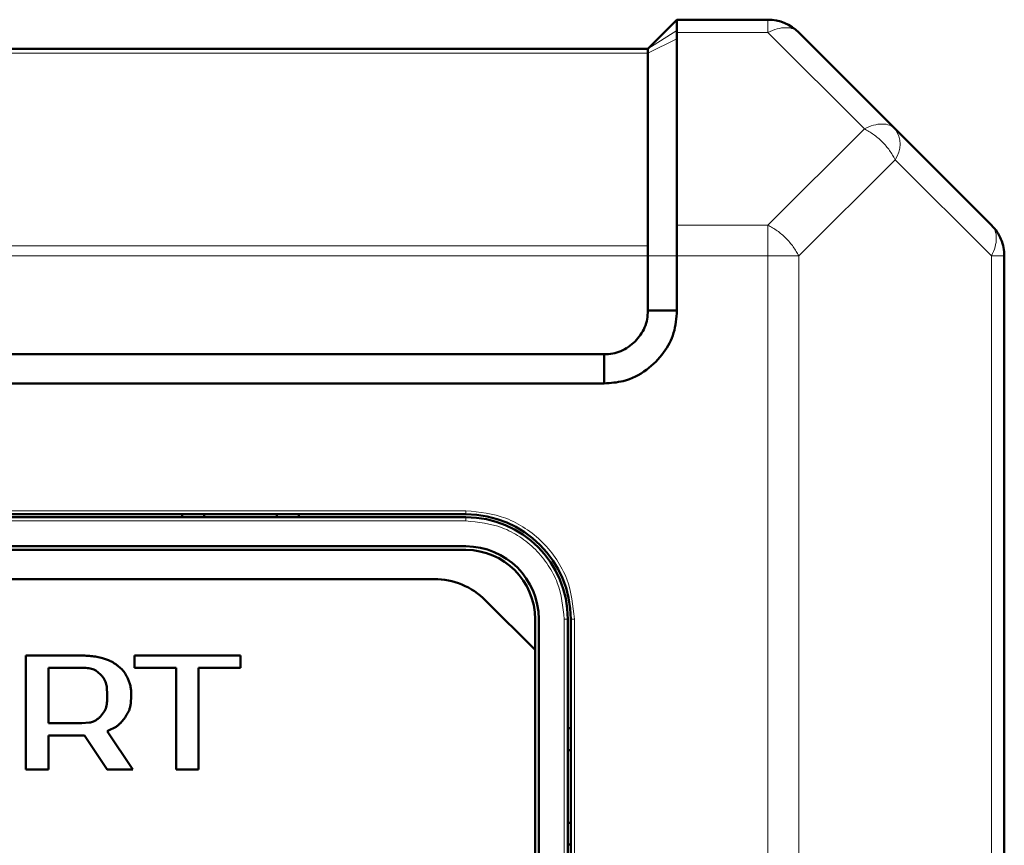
# Model space of a CAD drawing. Header units: millimetres. Extents: x 0 to 594, y 0 to 420.
# Tile 8 of 11: x 137 to 164, y 268 to 290. Entities that reach past the tile are written whole.
import ezdxf

# ---------------------------------------------------------------- set-up
doc = ezdxf.new("R2010")
doc.units = ezdxf.units.MM

msp = doc.modelspace()

# ---------------------------------------------------------------- linework, layer by layer
at = {"color": 7, "linetype": 'Continuous', "lineweight": 50}
for p, q in [((155.026, 290.429), (154.226, 289.629)), ((157.529, 290.429), (155.026, 290.429)), ((155.026, 290.077), (155.026, 290.134)), ((155.026, 290.077), (155.026, 289.904)), ((161.026, 287.429), (158.378, 290.077)), ((155.025, 284.78), (155.026, 289.904)), ((154.226, 289.629), (111.826, 289.629)), ((154.227, 289.629), (154.226, 289.629)), ((154.226, 289.512), (154.226, 284.214)), ((163.675, 284.78), (161.026, 287.429)), ((154.226, 283.932), (154.226, 282.429)), ((155.026, 283.932), (155.026, 282.429)), ((164.026, 201.926), (164.026, 283.932)), ((155.026, 282.429), (154.226, 282.429)), ((153.026, 281.229), (113.026, 281.229)), ((153.026, 280.429), (153.026, 281.229)), ((153.026, 280.429), (113.026, 280.429)), ((116.826, 276.829), (149.226, 276.829)), ((149.226, 276.749), (116.826, 276.749)), ((141.426, 276.749), (141.426, 276.829)), ((142.026, 276.829), (142.026, 276.749)), ((144.026, 276.829), (144.026, 276.749)), ((144.626, 276.829), (144.626, 276.749)), ((116.826, 275.949), (149.226, 275.949)), ((149.226, 275.849), (116.826, 275.849)), ((117.703, 275.049), (148.349, 275.049)), ((149.763, 274.463), (151.126, 273.1)), ((151.126, 273.1), (151.126, 273.949)), ((151.226, 273.949), (151.226, 263.393)), ((152.026, 263.103), (152.026, 273.949)), ((152.106, 273.949), (152.106, 263.029)), ((137.126, 272.945), (137.126, 269.812)), ((138.66, 272.945), (137.126, 272.945)), ((139.395, 272.817), (139.233, 272.872)), ((140.108, 272.945), (140.108, 272.61)), ((143.026, 272.945), (140.108, 272.945)), ((143.026, 272.61), (143.026, 272.945)), ((151.126, 263.435), (151.126, 273.1)), ((137.744, 272.61), (138.66, 272.61)), ((137.744, 271.088), (137.744, 272.61)), ((139.771, 272.558), (139.661, 272.657)), ((140.108, 272.61), (141.258, 272.61)), ((141.258, 272.61), (141.258, 269.812)), ((141.876, 269.812), (141.876, 272.61)), ((141.876, 272.61), (143.026, 272.61)), ((139.045, 272.532), (139.18, 272.424)), ((139.348, 272.091), (139.363, 271.849)), ((139.984, 272.172), (139.929, 272.312)), ((140.009, 271.619), (140.023, 271.849)), ((139.287, 271.414), (139.18, 271.273)), ((139.727, 271.09), (139.853, 271.244)), ((138.66, 271.088), (137.744, 271.088)), ((138.872, 271.103), (138.66, 271.088)), ((137.744, 269.812), (137.744, 270.752)), ((137.744, 270.752), (138.737, 270.752)), ((138.737, 270.752), (139.363, 269.812)), ((140.066, 269.812), (139.363, 270.868)), ((152.026, 270.949), (152.106, 270.949)), ((152.106, 270.349), (152.026, 270.349)), ((137.126, 269.812), (137.744, 269.812)), ((139.363, 269.812), (140.066, 269.812)), ((141.258, 269.812), (141.876, 269.812)), ((152.106, 268.349), (152.026, 268.349)), ((152.106, 267.749), (152.026, 267.749))]:
    msp.add_line(p, q, dxfattribs=at)
at = {"color": 9, "linetype": 'Continuous', "lineweight": 18}
for p, q in [((155.026, 290.134), (154.227, 289.629)), ((157.529, 290.077), (155.026, 290.077)), ((160.178, 287.429), (157.529, 290.077)), ((155.026, 289.904), (154.226, 289.512)), ((154.226, 289.512), (111.826, 289.512)), ((157.529, 284.78), (160.178, 287.429)), ((161.026, 286.58), (158.378, 283.932)), ((163.675, 283.932), (161.026, 286.58)), ((157.529, 284.78), (155.025, 284.78)), ((111.826, 284.214), (154.226, 284.214)), ((154.226, 283.932), (111.826, 283.932)), ((155.026, 283.932), (154.226, 283.932)), ((157.529, 283.932), (155.026, 283.932)), ((157.529, 201.926), (157.529, 283.932)), ((158.378, 283.932), (157.529, 283.932)), ((158.378, 201.926), (158.378, 283.932)), ((163.675, 201.926), (163.675, 283.932)), ((164.026, 283.932), (163.675, 283.932)), ((116.826, 276.929), (149.226, 276.929)), ((149.226, 276.929), (149.226, 276.829)), ((149.226, 276.649), (149.226, 276.749)), ((149.226, 276.649), (116.826, 276.649)), ((151.926, 263.103), (151.926, 273.949)), ((151.926, 273.949), (152.026, 273.949)), ((152.206, 273.949), (152.106, 273.949)), ((152.206, 273.949), (152.206, 232.749))]:
    msp.add_line(p, q, dxfattribs=at)
at = {"color": 7, "linetype": 'Continuous', "lineweight": 50}
for centre, radius, start in [((157.529, 289.229), 1.2, 45), ((149.226, 273.949), 2.88, 0), ((149.226, 273.949), 2.8, 0), ((149.226, 273.949), 2, 0), ((149.226, 273.949), 1.9, 360), ((148.349, 273.049), 2, 45)]:
    msp.add_arc(centre, radius, start, 90, dxfattribs=at)
at = {"color": 9, "linetype": 'Continuous', "lineweight": 18}
msp.add_arc((160.417, 287.004), 0.742, 325.1431, 34.8569, dxfattribs=at)
at = {"color": 7, "linetype": 'Continuous', "lineweight": 50}
for points in [[(155.026, 290.429), (155.026, 290.415), (155.026, 290.388), (155.026, 290.219), (155.026, 290.134)], [(154.226, 289.629), (154.226, 289.627), (154.226, 289.624), (154.226, 289.6), (154.226, 289.564), (154.226, 289.529), (154.226, 289.512)], [(163.675, 284.78), (163.727, 284.721), (163.832, 284.604), (163.941, 284.393), (164.013, 284.167), (164.022, 284.01), (164.026, 283.932)], [(154.226, 284.214), (154.226, 284.195), (154.226, 284.156), (154.226, 284.086), (154.226, 284.01), (154.226, 283.958), (154.226, 283.932)]]:
    msp.add_open_spline(points, degree=3, dxfattribs=at)
at = {"color": 9, "linetype": 'Continuous', "lineweight": 18}
for points in [[(157.529, 290.077), (157.529, 290.13), (157.529, 290.234), (157.529, 290.344), (157.529, 290.415), (157.529, 290.424), (157.529, 290.429)], [(158.378, 290.077), (158.329, 290.114), (158.232, 290.189), (158.024, 290.218), (157.786, 290.189), (157.615, 290.114), (157.529, 290.077)], [(160.178, 287.429), (160.263, 287.466), (160.434, 287.54), (160.672, 287.57), (160.881, 287.54), (160.978, 287.466), (161.026, 287.429)], [(161.026, 286.58), (160.978, 286.666), (160.881, 286.837), (160.672, 287.075), (160.434, 287.284), (160.263, 287.38), (160.178, 287.429)], [(157.529, 283.932), (157.529, 284.01), (157.529, 284.167), (157.529, 284.393), (157.529, 284.604), (157.529, 284.721), (157.529, 284.78)], [(157.529, 284.78), (157.615, 284.732), (157.786, 284.635), (158.024, 284.426), (158.232, 284.188), (158.329, 284.017), (158.378, 283.932)], [(163.675, 283.932), (163.712, 284.017), (163.786, 284.188), (163.816, 284.426), (163.786, 284.635), (163.712, 284.732), (163.675, 284.78)]]:
    msp.add_open_spline(points, degree=3, dxfattribs=at)
at = {"color": 7, "linetype": 'Continuous', "lineweight": 50}
for points, knots in [([(155.025, 284.78), (155.025, 284.662), (155.026, 284.489), (155.026, 284.188), (155.026, 284.025), (155.026, 283.932)], [0, 0, 0, 0, 0.477801, 0.703133, 1, 1, 1, 1]), ([(155.026, 282.429), (155.01, 282.221), (154.977, 281.811), (154.67, 281.242), (154.201, 280.769), (153.618, 280.467), (153.203, 280.44), (153.026, 280.429)], [0, 0, 0, 0, 0.197417, 0.390669, 0.604477, 0.83082, 1, 1, 1, 1]), ([(154.226, 282.429), (154.223, 282.351), (154.217, 282.193), (154.119, 281.892), (153.894, 281.561), (153.563, 281.336), (153.262, 281.238), (153.104, 281.232), (153.026, 281.229)], [0, 0, 0, 0, 0.124349, 0.251215, 0.500001, 0.748788, 0.875704, 1, 1, 1, 1]), ([(139.233, 272.872), (139.207, 272.879), (139.13, 272.9), (138.995, 272.924), (138.83, 272.942), (138.717, 272.944), (138.66, 272.945)], [0, 0, 0, 0, 0.138078, 0.414432, 0.706396, 1, 1, 1, 1]), ([(138.66, 272.61), (138.686, 272.609), (138.765, 272.609), (138.869, 272.599), (138.973, 272.573), (139.021, 272.546), (139.045, 272.532)], [0, 0, 0, 0, 0.20109, 0.588729, 0.790872, 1, 1, 1, 1]), ([(139.661, 272.657), (139.64, 272.673), (139.598, 272.706), (139.533, 272.75), (139.466, 272.788), (139.419, 272.807), (139.395, 272.817)], [0, 0, 0, 0, 0.256997, 0.514093, 0.755932, 1, 1, 1, 1]), ([(139.18, 272.424), (139.198, 272.404), (139.253, 272.346), (139.322, 272.236), (139.339, 272.137), (139.348, 272.091)], [0, 0, 0, 0, 0.211071, 0.637362, 1, 1, 1, 1]), ([(139.929, 272.312), (139.918, 272.336), (139.895, 272.384), (139.858, 272.45), (139.817, 272.509), (139.786, 272.541), (139.771, 272.558)], [0, 0, 0, 0, 0.272354, 0.544847, 0.771067, 1, 1, 1, 1]), ([(140.023, 271.849), (140.023, 271.875), (140.022, 271.943), (140.016, 272.052), (139.995, 272.131), (139.984, 272.172)], [0, 0, 0, 0, 0.245158, 0.619289, 1, 1, 1, 1]), ([(139.363, 271.849), (139.362, 271.822), (139.362, 271.742), (139.354, 271.609), (139.327, 271.487), (139.294, 271.427), (139.287, 271.414)], [0, 0, 0, 0, 0.179524, 0.538938, 0.900842, 1, 1, 1, 1]), ([(139.853, 271.244), (139.868, 271.267), (139.909, 271.329), (139.959, 271.422), (139.995, 271.527), (140.004, 271.588), (140.009, 271.619)], [0, 0, 0, 0, 0.194952, 0.547581, 0.771599, 1, 1, 1, 1]), ([(139.18, 271.273), (139.16, 271.255), (139.103, 271.199), (139.001, 271.13), (138.91, 271.111), (138.872, 271.103)], [0, 0, 0, 0, 0.2235408, 0.6749322, 1, 1, 1, 1]), ([(139.363, 270.868), (139.387, 270.879), (139.465, 270.911), (139.566, 270.961), (139.663, 271.027), (139.705, 271.069), (139.727, 271.09)], [0, 0, 0, 0, 0.186242, 0.585958, 0.791213, 1, 1, 1, 1])]:
    msp.add_open_spline(points, degree=3, knots=knots, dxfattribs=at)
at = {"color": 9, "linetype": 'Continuous', "lineweight": 18}
for points in [[(149.226, 276.929), (149.601, 276.889), (150.178, 276.828), (150.871, 276.456), (151.349, 276.071), (151.733, 275.594), (152.105, 274.9), (152.166, 274.324), (152.206, 273.949)], [(151.926, 273.949), (151.89, 274.288), (151.835, 274.811), (151.498, 275.439), (151.149, 275.872), (150.717, 276.22), (150.088, 276.557), (149.566, 276.613), (149.226, 276.649)]]:
    msp.add_open_spline(points, degree=3, knots=[0, 0, 0, 0, 0.239457, 0.368361, 0.5, 0.631639, 0.760543, 1, 1, 1, 1], dxfattribs=at)

doc.saveas('drawing.dxf')
